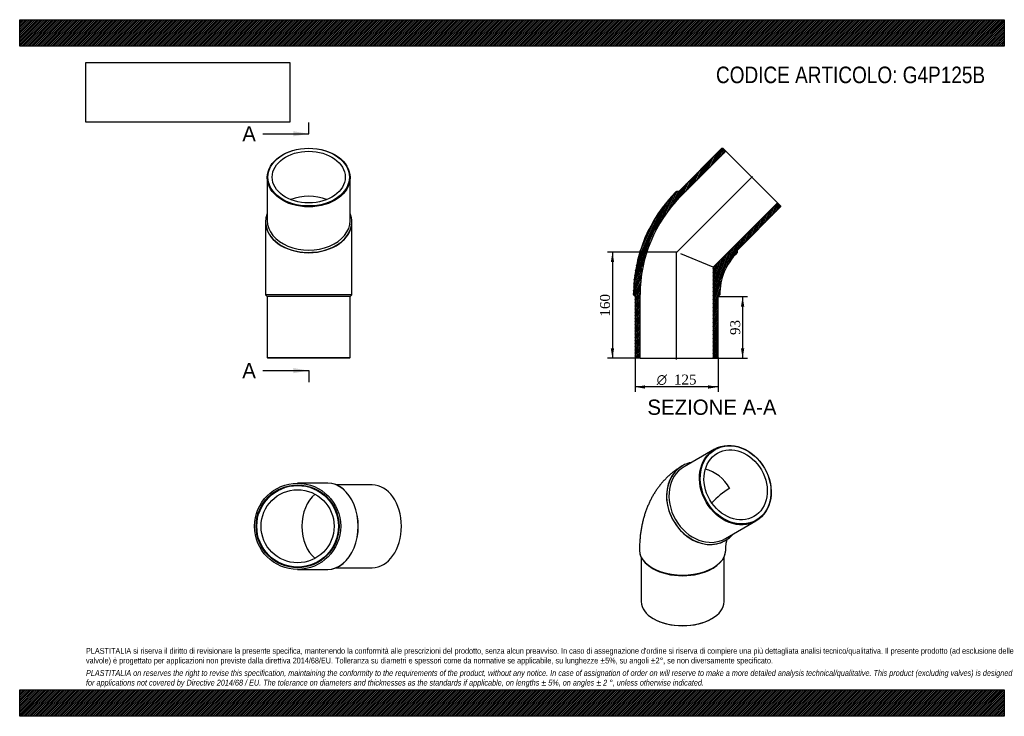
# Model space of a CAD drawing. Header units: millimetres. Extents: x 0 to 1485, y 0 to 1050.
import ezdxf
from ezdxf.enums import TextEntityAlignment as Align
from ezdxf.lldxf.tags import DXFTag

# ---------------------------------------------------------------- set-up
doc = ezdxf.new("R2010")
doc.units = ezdxf.units.MM
doc.header["$LTSCALE"] = 5
for name, color, linetype in [('Default', 7, 'Continuous'), ('DV4_Default', 7, 'Continuous'), ('G4P125B', 7, 'Continuous')]:
    doc.layers.add(name, color=color, linetype=linetype)
doc.styles.add('SEACAD_Solid_Edge_ANSI', font='seans.ttf')
doc.styles.add('SEACAD_Solid_Edge_ANSI1_Symbols', font='semeca1.ttf')
doc.styles.add('SEACAD_Times_New_Roman', font='times.ttf')
tags = doc.linetypes.add('CENTER2', pattern=[28.575, 19.05, -3.175, 3.175, -3.175]).pattern_tags.tags
tags[10:11] = [DXFTag(74, 4), DXFTag(75, 0), DXFTag(340, '0'), DXFTag(46, 0.0), DXFTag(50, 0.0), DXFTag(44, 0.0), DXFTag(45, 0.0)]
tags[8:9] = [DXFTag(74, 4), DXFTag(75, 0), DXFTag(340, '0'), DXFTag(46, 0.0), DXFTag(50, 0.0), DXFTag(44, 0.0), DXFTag(45, 0.0)]
tags[6:7] = [DXFTag(74, 4), DXFTag(75, 0), DXFTag(340, '0'), DXFTag(46, 0.0), DXFTag(50, 0.0), DXFTag(44, 0.0), DXFTag(45, 0.0)]
tags[4:5] = [DXFTag(74, 4), DXFTag(75, 0), DXFTag(340, '0'), DXFTag(46, 0.0), DXFTag(50, 0.0), DXFTag(44, 0.0), DXFTag(45, 0.0)]
doc.dimstyles.new('ANSImm', dxfattribs={"dimtxt": 15, "dimasz": 15, "dimexe": 7.5, "dimexo": 0, "dimgap": 3.75, "dimtad": 1, "dimdsep": 46, "dimtxsty": 'SEACAD_Times_New_Roman', "dimblk1": '_SE_FILLED', "dimblk2": '_SE_FILLED', "dimsah": 1, "dimcen": 7.5, "dimazin": 0, "dimtfac": 0.85, "dimtdec": 3, "dimtofl": 0, "dimtmove": 0, "dimatfit": 3, "dimfxl": 1, "dimarcsym": 0})
picture_1 = doc.add_image_def('image1.jpg', size_in_pixel=(4302, 1260))

# ---------------------------------------------------------------- blocks, each defined once
blk = doc.blocks.new('SE')
at = {"layer": 'G4P125B', "color": 7, "linetype": 'Continuous'}
for p, q in [((1048, 402.7), (1002, 376.1)), ((999.5, 377.6), (999.3, 377.4)), ((1064.5, 267.9), (1110.5, 294.4)), ((1064.3, 264.8), (1064.5, 265)), ((934.8, 250.4), (934.8, 250)), ((937.3, 239.7), (937.3, 172.8)), ((1062.3, 172.8), (1062.3, 239.7)), ((1064.8, 250), (1064.8, 250.4)), ((953.8, 223.4), (955.6, 222.4)), ((1044, 222.4), (1045.8, 223.4)), ((955.6, 147.3), (956.3, 146.9)), ((1043.3, 146.9), (1044, 147.3))]:
    blk.add_line(p, q, dxfattribs=at)
blk.add_arc((1127.1, 247.4), 111.5, 120.3332, 138.2189, dxfattribs=at)
for centre, major_axis in [((1079.3, 348.5), (31.3, -54.1)), ((1079.8, 348.8), (-30.8, 53.3)), ((1079.8, 348.8), (27.6, -47.7))]:
    blk.add_ellipse(centre, major_axis=major_axis, ratio=0.816497, dxfattribs=at)
for centre, major_axis, ratio, start_param, end_param in [((1033.3, 322), (31.3, -54.1), 0.816497, 3.141593, 6.283185), ((1032, 321.3), (-32.5, 56.3), 0.816497, 0, 3.419839), ((1031.8, 321.1), (-32.5, 56.3), 0.816497, 0, 3.141593), ((1032, 321.3), (-32.5, 56.3), 0.816497, 6.004938, 6.283185), ((1031.8, 321.1), (27.6, -47.7), 0.816497, 1.570796, 2.477949), ((999.8, 250.4), (65, 0), 0.57735, 3.141383, 6.283166), ((999.8, 250), (-65, 0), 0.57735, 0, 3.141593), ((999.8, 247.9), (-62.5, 0), 0.57735, 0.785398, 2.356195), ((999.8, 172.8), (62.5, 0), 0.57735, 3.141593, 6.283185), ((999.8, 172), (-61.5, 0), 0.57735, 0.785398, 2.356195)]:
    blk.add_ellipse(centre, major_axis=major_axis, ratio=ratio, start_param=start_param, end_param=end_param, dxfattribs=at)
for points, knots in [([(999.3, 377.4), (998, 376.6), (995.5, 375.2), (991.3, 372.4), (987.1, 369.4), (983, 366.1), (979.1, 362.7), (975.2, 359), (971.6, 355.2), (968.1, 351.3), (964.7, 347.1), (961.5, 342.8), (958.5, 338.4), (955.6, 333.7), (952.9, 328.9), (950.4, 324), (948.1, 318.9), (945.9, 313.6), (943.9, 308.2), (942.1, 302.6), (940.5, 296.9), (939.1, 291.1), (937.9, 285.1), (936.8, 279), (936, 272.8), (935.4, 266.5), (935, 260.2), (934.8, 254.6), (934.8, 251.6), (934.8, 250.4)], [0, 0, 0, 0, 0.028073, 0.063528, 0.098975, 0.134448, 0.169981, 0.20561, 0.241368, 0.277291, 0.313412, 0.349765, 0.386384, 0.423299, 0.46054, 0.498135, 0.536107, 0.574473, 0.613249, 0.65244, 0.692047, 0.732059, 0.772461, 0.813226, 0.854323, 0.895711, 0.937348, 0.979187, 1, 1, 1, 1]), ([(1064.8, 250.4), (1064.8, 250.9), (1064.8, 252.2), (1064.9, 254.3), (1065, 256.6), (1065.3, 258.7), (1065.5, 260.5), (1065.8, 262.2), (1066.2, 263.6), (1066.5, 264.8), (1066.8, 265.8), (1067.1, 266.4), (1067.2, 266.7), (1067.2, 266.8)], [0, 0, 0, 0, 0.0248788, 0.0711082, 0.1171425, 0.1629992, 0.2087476, 0.2544755, 0.3002662, 0.3462327, 0.3925267, 0.4393318, 0.4552302, 0.4552302, 0.4552302, 0.4552302])]:
    blk.add_open_spline(points, degree=3, knots=knots, dxfattribs=at)
blk = doc.blocks.new('SE1')
at = {"layer": 'G4P125B', "color": 7, "linetype": 'Continuous'}
for p, q in [((373.4, 812), (373.4, 747)), ((498.4, 747), (498.4, 812)), ((370.9, 745.2), (370.9, 744.8)), ((370.9, 744.8), (370.9, 635.6)), ((500.9, 744.8), (500.9, 745.2)), ((500.9, 635.6), (500.9, 744.8)), ((370.9, 635.6), (500.9, 635.6)), ((370.9, 635.6), (370.9, 635.1)), ((500.9, 635.1), (370.9, 635.1)), ((370.9, 635.1), (373.4, 632.6)), ((498.4, 632.6), (373.4, 632.6)), ((373.4, 632.6), (373.4, 540.6)), ((498.4, 632.6), (500.9, 635.1)), ((498.4, 540.6), (498.4, 632.6)), ((500.9, 635.1), (500.9, 635.6)), ((373.4, 540.6), (498.4, 540.6)), ((373.4, 540.6), (374.4, 539.6)), ((497.4, 539.6), (374.4, 539.6)), ((497.4, 539.6), (498.4, 540.6))]:
    blk.add_line(p, q, dxfattribs=at)
for centre, major_axis in [((435.9, 812), (-62.5, 0)), ((435.9, 812.7), (-61.5, 0)), ((435.9, 812.7), (55.1, 0))]:
    blk.add_ellipse(centre, major_axis=major_axis, ratio=0.707107, dxfattribs=at)
for centre, major_axis, start_param, end_param in [((435.9, 744.8), (55.1, 0), 1.057526, 2.084067), ((435.9, 745.2), (65, 0), 2.863346, 6.283185), ((435.9, 745.2), (65, 0), 0, 0.278247), ((435.9, 744.8), (65, 0), 3.141593, 6.283185), ((435.9, 747), (-62.5, 0), 0, 3.141593)]:
    blk.add_ellipse(centre, major_axis=major_axis, ratio=0.707107, start_param=start_param, end_param=end_param, dxfattribs=at)
blk = doc.blocks.new('SE2')
at = {"layer": 'G4P125B', "color": 7, "linetype": 'Continuous'}
for p, q in [((464.4, 351.4), (419.1, 351.4)), ((464.7, 351.4), (464.4, 351.4)), ((531.6, 348.9), (477.4, 348.9)), ((477.4, 223.9), (531.6, 223.9)), ((419.1, 221.4), (464.4, 221.4)), ((464.4, 221.4), (464.7, 221.4))]:
    blk.add_line(p, q, dxfattribs=at)
for radius in [65, 62.5, 61.5, 55.1]:
    blk.add_circle((419.1, 286.4), radius, dxfattribs=at)
for centre, major_axis, start_param, end_param in [((464.4, 286.4), (0, -65), 0, 3.141593), ((464.7, 286.4), (0, -65), 0, 3.141593), ((531.6, 286.4), (0, 62.5), 3.141593, 6.283185), ((464.4, 286.4), (0, -55.1), 3.643524, 5.781254)]:
    blk.add_ellipse(centre, major_axis=major_axis, ratio=0.707107, start_param=start_param, end_param=end_param, dxfattribs=at)
blk = doc.blocks.new('SE4')
at = {"color": 7, "linetype": 'Continuous', "style": 'SEACAD_Solid_Edge_ANSI'}
blk.add_text('A', height=23, dxfattribs=at).set_placement((335.7, 889.5), align=Align.TOP_LEFT)
blk = doc.blocks.new('SE5')
at = {"color": 7, "linetype": 'Continuous', "style": 'SEACAD_Solid_Edge_ANSI'}
blk.add_text('A', height=23, dxfattribs=at).set_placement((335.7, 532.6), align=Align.TOP_LEFT)
blk = doc.blocks.new('SEANNOT_GROUP')
at = {"linetype": 'Continuous'}
blk.add_hatch(color=7, dxfattribs=at).paths.add_polyline_path([(412.9, 874.2), (435.9, 878), (412.9, 881.9)])
at = {"color": 7, "linetype": 'Continuous'}
blk.add_lwpolyline([(366.9, 878), (435.9, 878)], dxfattribs=at)
blk = doc.blocks.new('SEANNOT_GROUP1')
at = {"linetype": 'Continuous'}
blk.add_hatch(color=7, dxfattribs=at).paths.add_polyline_path([(412.9, 517.2), (435.9, 521.1), (412.9, 524.9)])
at = {"color": 7, "linetype": 'Continuous'}
blk.add_lwpolyline([(366.9, 521.1), (435.9, 521.1)], dxfattribs=at)
blk = doc.blocks.new('SE3')
at = {"layer": 'Default', "color": 7, "linetype": 'CENTER2'}
for p, q in [((435.9, 878), (435.9, 895.3)), ((435.9, 521.1), (435.9, 503.8))]:
    blk.add_line(p, q, dxfattribs=at)
at = {"layer": 'Default', "color": 7, "linetype": 'CENTER2', "const_width": 0.0001}
blk.add_lwpolyline([(435.9, 878), (435.9, 521.1)], dxfattribs=at)
at = {"layer": 'Default'}
for name in ['SE4', 'SEANNOT_GROUP', 'SE5', 'SEANNOT_GROUP1']:
    blk.add_blockref(name, (0, 0), dxfattribs=at)
blk = doc.blocks.new('SE6')
at = {"layer": 'G4P125B', "linetype": 'Continuous'}
h = blk.add_hatch(dxfattribs=at)
h.set_pattern_fill('LINE', scale=0.629921, angle=65, style=0)
edge = h.paths.add_edge_path()
edge.add_line((994, 791.1), (990.5, 791.1))
edge.add_line((990.5, 791.1), (990.1, 790.8))
edge.add_arc((1145.3, 635.6), 219.5, 135, 180)
edge.add_line((925.8, 635.6), (925.8, 635.1))
edge.add_line((925.8, 635.1), (928.3, 632.6))
edge.add_line((928.3, 632.6), (928.3, 540.6))
edge.add_line((928.3, 540.6), (929.3, 539.6))
edge.add_line((929.3, 539.6), (935.7, 539.6))
edge.add_line((935.7, 539.6), (935.7, 635.6))
edge.add_arc((1145.3, 635.6), 209.6, 135, 180, ccw=False)
edge.add_line((997.1, 783.8), (1065, 851.7))
edge.add_line((1065, 851.7), (1060.5, 856.2))
edge.add_line((1060.5, 856.2), (1059.1, 856.2))
edge.add_line((1059.1, 856.2), (994, 791.1))
h = blk.add_hatch(dxfattribs=at)
h.set_pattern_fill('LINE', scale=0.629921, angle=70, style=0)
edge = h.paths.add_edge_path()
edge.add_line((1082.4, 699.2), (1082.4, 702.8))
edge.add_line((1082.4, 702.8), (1147.5, 767.8))
edge.add_line((1147.5, 767.8), (1147.5, 769.2))
edge.add_line((1147.5, 769.2), (1142.9, 773.8))
edge.add_line((1142.9, 773.8), (1045.9, 676.8))
edge.add_line((1045.9, 676.8), (1045.9, 539.6))
edge.add_line((1045.9, 539.6), (1052.3, 539.6))
edge.add_line((1052.3, 539.6), (1053.3, 540.6))
edge.add_line((1053.3, 540.6), (1053.3, 632.6))
edge.add_line((1053.3, 632.6), (1055.8, 635.1))
edge.add_line((1055.8, 635.1), (1055.8, 635.6))
edge.add_arc((1145.3, 635.6), 89.5, 135, 180, ccw=False)
edge.add_line((1082, 698.9), (1082.4, 699.2))
at = {"layer": 'DV4_Default', "color": 7, "linetype": 'CENTER2'}
for p, q in [((990.5, 699.2), (1105.2, 813.9)), ((990.8, 537.8), (990.8, 700.4))]:
    blk.add_line(p, q, dxfattribs=at)
at = {"layer": 'G4P125B', "color": 7, "linetype": 'Continuous'}
for p, q in [((1059.1, 856.2), (994, 791.1)), ((997.1, 783.8), (1065, 851.7)), ((1059.1, 856.2), (1060.5, 856.2)), ((1065, 851.7), (1060.5, 856.2)), ((1065, 851.7), (1142.9, 773.8)), ((990.1, 790.8), (990.5, 791.1)), ((994, 791.1), (990.5, 791.1)), ((1142.9, 773.8), (1045.9, 676.8)), ((1147.5, 769.2), (1142.9, 773.8)), ((1082.4, 702.8), (1147.5, 767.8)), ((1147.5, 769.2), (1147.5, 767.8)), ((1082.4, 699.2), (1082, 698.9)), ((1082.4, 699.2), (1082.4, 702.8)), ((1045.9, 676.8), (996.9, 697)), ((1045.9, 676.8), (1045.9, 539.6)), ((925.8, 635.1), (925.8, 635.6)), ((925.8, 635.1), (928.3, 632.6)), ((928.3, 632.6), (928.3, 540.6)), ((935.7, 539.6), (935.7, 635.6)), ((1053.3, 632.6), (1055.8, 635.1)), ((1053.3, 540.6), (1053.3, 632.6)), ((1055.8, 635.6), (1055.8, 635.1)), ((929.3, 539.6), (928.3, 540.6)), ((935.7, 539.6), (929.3, 539.6)), ((935.7, 539.6), (1045.9, 539.6)), ((1052.3, 539.6), (1045.9, 539.6)), ((1053.3, 540.6), (1052.3, 539.6))]:
    blk.add_line(p, q, dxfattribs=at)
for radius in [219.5, 209.6, 89.5]:
    blk.add_arc((1145.3, 635.6), radius, 135, 180, dxfattribs=at)
blk = doc.blocks.new('DMBLK113')
at = {"layer": 'Default', "linetype": 'Continuous'}
for points in [[(1092.8, 617.6), (1090.3, 632.6), (1087.8, 617.6)], [(1092.8, 554.6), (1087.8, 554.6), (1090.3, 539.6)]]:
    blk.add_hatch(color=7, dxfattribs=at).paths.add_polyline_path(points)
at = {"layer": 'Default', "color": 7, "linetype": 'Continuous'}
for p, q in [((1053.3, 632.6), (1097.8, 632.6)), ((1090.3, 632.6), (1090.3, 539.6)), ((1045.9, 539.6), (1097.8, 539.6))]:
    blk.add_line(p, q, dxfattribs=at)
at = {"layer": 'Default', "color": 7, "linetype": 'Continuous', "style": 'SEACAD_Times_New_Roman'}
blk.add_text('93', height=15, rotation=90, dxfattribs=at).set_placement((1071.6, 574.7), align=Align.TOP_LEFT)
blk = doc.blocks.new('_SE_FILLED')
at = {"color": 0}
blk.add_line((0, 0), (-1, 0), dxfattribs=at)
blk.add_solid([(0, 0), (-1, -0.1665), (-1, 0.1665), (0, 0)], dxfattribs=at)
blk = doc.blocks.new('GDimGGroup')
at = {"layer": 'Default', "linetype": 'Continuous'}
for points in [[(943.3, 493.9), (943.3, 498.9), (928.3, 496.4)], [(1038.3, 493.9), (1053.3, 496.4), (1038.3, 498.9)]]:
    blk.add_hatch(color=7, dxfattribs=at).paths.add_polyline_path(points)
at = {"layer": 'Default', "color": 7, "linetype": 'Continuous'}
for p, q in [((928.3, 540.6), (928.3, 488.9)), ((1053.3, 540.6), (1053.3, 488.9)), ((1053.3, 496.4), (928.3, 496.4))]:
    blk.add_line(p, q, dxfattribs=at)
for s, style, p in [('O', 'SEACAD_Solid_Edge_ANSI1_Symbols', (960.7, 515.1)), ('125', 'SEACAD_Times_New_Roman', (986.8, 515.1))]:
    blk.add_text(s, height=15, dxfattribs=dict(at, style=style)).set_placement(p, align=Align.TOP_LEFT)
blk = doc.blocks.new('DMBLK114')
at = {"layer": 'Default', "linetype": 'Continuous'}
for points in [[(891.5, 684.6), (896.5, 684.6), (894, 699.6)], [(891.5, 554.6), (894, 539.6), (896.5, 554.6)]]:
    blk.add_hatch(color=7, dxfattribs=at).paths.add_polyline_path(points)
at = {"layer": 'Default', "color": 7, "linetype": 'Continuous'}
for p, q in [((990.8, 699.6), (886.5, 699.6)), ((894, 699.6), (894, 539.6)), ((935.7, 539.6), (886.5, 539.6))]:
    blk.add_line(p, q, dxfattribs=at)
at = {"layer": 'Default', "color": 7, "linetype": 'Continuous', "style": 'SEACAD_Times_New_Roman'}
blk.add_text('160', height=15, rotation=90, dxfattribs=at).set_placement((875.2, 602.5), align=Align.TOP_LEFT)

msp = doc.modelspace()

# ---------------------------------------------------------------- hatches: boundary and pattern name
at = {"layer": 'Default', "linetype": 'Continuous'}
h = msp.add_hatch(dxfattribs=at)
h.set_pattern_fill('LINE', scale=0.629921, angle=45, style=0)
h.paths.add_polyline_path([(1485, 1010), (1485, 1050), (0, 1050), (0, 1010)])
for points in [[(1485, 1010), (1485, 1050), (0, 1050), (0, 1010)], [(1485, 0), (1485, 40), (0, 40), (0, 0)]]:
    msp.add_hatch(color=7, dxfattribs=at).paths.add_polyline_path(points)
h = msp.add_hatch(dxfattribs=at)
h.set_pattern_fill('LINE', scale=0.629921, angle=45, style=0)
h.paths.add_polyline_path([(1485, 0), (1485, 40), (0, 40), (0, 0)])

# ---------------------------------------------------------------- linework, layer by layer
at = {"layer": 'Default', "color": 7, "linetype": 'Continuous'}
for p, q in [((0, 1050), (1485, 1050)), ((0, 1010), (0, 1050)), ((1485, 1050), (1485, 1010)), ((1485, 1010), (0, 1010)), ((0, 40), (1485, 40)), ((0, 0), (0, 40)), ((1485, 40), (1485, 0)), ((1485, 0), (0, 0))]:
    msp.add_line(p, q, dxfattribs=at)

# ---------------------------------------------------------------- block references
at = {"layer": 'Default'}
for name in ['SE3', 'SE1', 'SE6', 'GDimGGroup', 'SE', 'SE2']:
    msp.add_blockref(name, (0, 0), dxfattribs=at)

# ---------------------------------------------------------------- texts
at = {"layer": 'Default', "color": 7, "linetype": 'Continuous', "style": 'SEACAD_Solid_Edge_ANSI'}
msp.add_text('SEZIONE A-A', height=23, dxfattribs=at).set_placement((946.698, 477.417), align=Align.TOP_LEFT)
at = {"layer": 'Default', "attachment_point": 1}
for s, insert, char_height, width in [('{\\fArial Narrow|b0||i0||c0|p34;\\C7;\\H25.;\\W1.;CODICE ARTICOLO: G4P125B}', (1050.179, 979.34), 25, 409.05104), ("{\\fArial Narrow|b0||i0||c0|p34;\\C7;\\H8.75;\\W1.;PLASTITALIA si riserva il diritto di revisionare la presente specifica, mantenendo la conformità alle prescrizioni del prodotto, senza alcun preavviso. In caso di assegnazione d'ordine si riserva di compiere una più dettagliata analisi tecnico/qualitativa. Il presente prodotto (ad esclusione delle \\P}{\\fArial Narrow|b0||i0||c0|p34;\\C7;\\H8.75;\\W1.;valvole) è progettato per applicazioni non previste dalla direttiva 2014/68/EU. Tolleranza su diametri e spessori come da normative se applicabile, su lunghezze ±5%, su angoli ±2°, se non diversamente specificato.\\P}{\\fArial Narrow|b0||i0||c0|p34;\\C7;\\H2.5;\\W1.;   \\P}{\\fArial Narrow|b0||i1||c0|p34;\\C7;\\H8.75;\\W1.;PLASTITALIA on reserves the right to revise this specification, maintaining the conformity to the requirements of the product, without any notice. In case of assignation of order on will reserve to make a more detailed analysis technical/qualitative. This product (excluding valves) is designed \\P}{\\fArial Narrow|b0||i1||c0|p34;\\C7;\\H8.75;\\W1.;for applications not covered by Directive 2014/68 / EU. The tolerance on diameters and thicknesses as the standards if applicable, on lengths ± 5%, on angles ± 2 °, unless otherwise indicated.\\P}", (100, 103.012), 8.75, 1285)]:
    msp.add_mtext(s, dxfattribs=dict(at, insert=insert, char_height=char_height, width=width))

# ---------------------------------------------------------------- dimensions: what is measured, and where the dimension line sits
at = {"layer": 'Default', "color": 7, "linetype": 'Continuous'}
for base, p1, p2, picture, middle in [((873.772, 560.912), (990.832, 699.575), (935.732, 539.575), 'DMBLK114', (893.974, 619.575)), ((1090.346, 539.575), (1053.332, 632.575), (1045.932, 539.575), 'DMBLK113', (1090.346, 586.075))]:
    dim = msp.add_linear_dim(base=base, p1=p1, p2=p2, angle=90, text='\\A1;<>', dimstyle='ANSImm', dxfattribs=at)
    dim.commit()
    dim.dimension.update_dxf_attribs({"geometry": picture, "text_midpoint": middle, "dimtype": 160})

# ---------------------------------------------------------------- pictures from other files: only their frames are drawn
image = msp.add_image(picture_1, insert=(100, 895.516), size_in_units=(307.286, 90))
image.dxf.flags = 7

doc.saveas('drawing.dxf')
